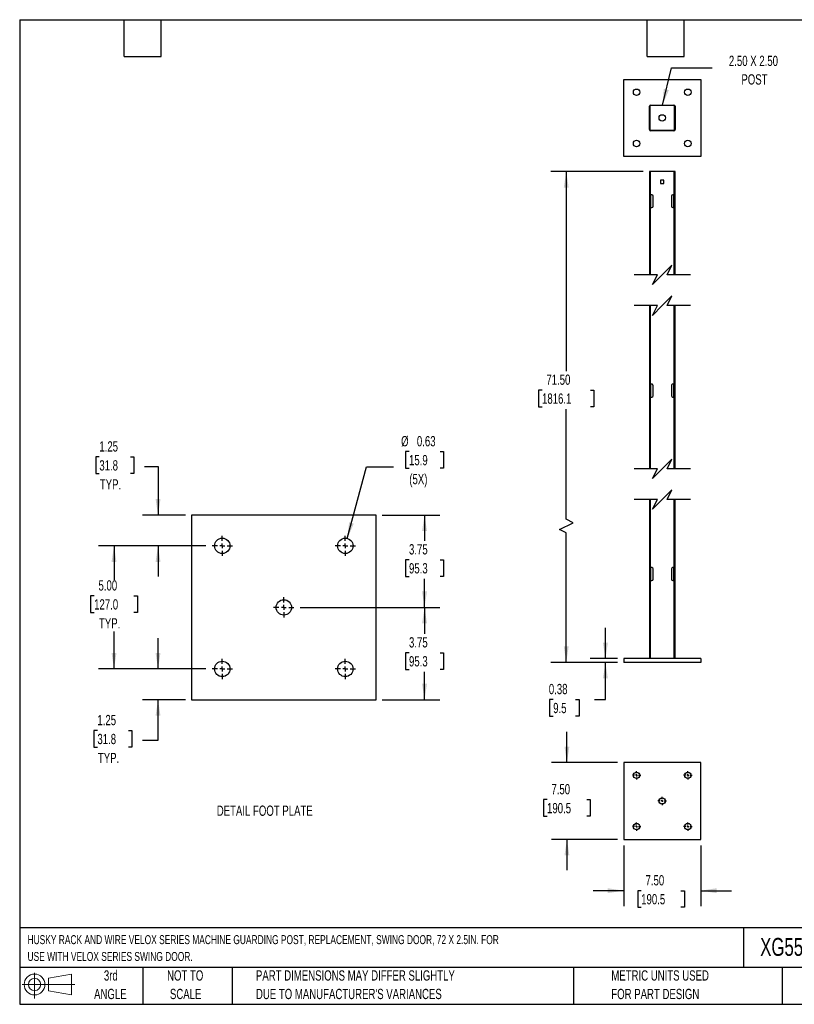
# Model space of a CAD drawing. Header units: inches. Extents: x 0.2 to 10.8, y 0.2 to 8.2.
# Tile 1 of 2: x 0.2 to 6.5, y 0.2 to 8.2. Entities that reach past the tile are written whole.
import ezdxf

# ---------------------------------------------------------------- set-up
doc = ezdxf.new("R2010")
doc.units = ezdxf.units.IN
doc.header["$MEASUREMENT"] = 0
doc.linetypes.add('CENTERX2', pattern=[0.8, 0.5, -0.1, 0.1, -0.1])
doc.layers.add('CENTER', color=40, linetype='CENTERX2')
doc.layers.add('DIMENSIONS', color=140, linetype='Continuous', lineweight=25)
doc.layers.add('TEXT', color=140, linetype='Continuous', lineweight=25)
doc.styles.add('SLDTEXTSTYLE0', font='TXT', dxfattribs={"width": 0.7})
doc.dimstyles.new('SLDDIMSTYLE0', dxfattribs={"dimtxt": 0.084961, "dimasz": 0.13, "dimexe": 0, "dimexo": 0.0625, "dimgap": 0.02124, "dimtad": 0, "dimtih": 1, "dimtoh": 1, "dimlfac": 12, "dimrnd": 1e-09, "dimzin": 4, "dimdsep": 46, "dimtxsty": 'SLDTEXTSTYLE0', "dimsah": 1, "dimcen": 0.09, "dimadec": 0, "dimazin": 1, "dimtfac": 1, "dimtofl": 0, "dimtmove": 0, "dimatfit": 3, "dimfxl": 0, "dimfrac": 2, "dimtolj": 1, "dimtzin": 12, "dimarcsym": 0})
doc.dimstyles.new('SLDDIMSTYLE1', dxfattribs={"dimtxt": 0.084961, "dimasz": 0.13, "dimexe": 0, "dimexo": 0.0625, "dimgap": 0.02124, "dimtad": 0, "dimtih": 1, "dimtoh": 1, "dimlfac": 12, "dimrnd": 1e-09, "dimdsep": 46, "dimtxsty": 'SLDTEXTSTYLE0', "dimsah": 1, "dimcen": 0.09, "dimadec": 0, "dimazin": 2, "dimtfac": 1, "dimtmove": 0, "dimatfit": 0, "dimfxl": 0, "dimfrac": 2, "dimtolj": 1, "dimtzin": 12, "dimarcsym": 0})
doc.dimstyles.new('SLDDIMSTYLE2', dxfattribs={"dimtxt": 0.084961, "dimasz": 0.13, "dimexe": 0, "dimexo": 0.0625, "dimgap": 0.02124, "dimtad": 0, "dimtih": 1, "dimtoh": 1, "dimlfac": 12, "dimrnd": 1e-09, "dimzin": 4, "dimdsep": 46, "dimtxsty": 'SLDTEXTSTYLE0', "dimsah": 1, "dimcen": 0.09, "dimadec": 0, "dimazin": 1, "dimtfac": 1, "dimtmove": 0, "dimatfit": 0, "dimfxl": 0, "dimfrac": 2, "dimtolj": 1, "dimtzin": 12, "dimarcsym": 0})
doc.dimstyles.new('SLDDIMSTYLE3', dxfattribs={"dimtxt": 0.084961, "dimasz": 0.13, "dimexe": 0, "dimexo": 0.0625, "dimgap": 0.02124, "dimtad": 0, "dimtih": 1, "dimtoh": 1, "dimlfac": 5, "dimrnd": 1e-09, "dimdsep": 46, "dimtxsty": 'SLDTEXTSTYLE0', "dimsah": 1, "dimcen": 0, "dimadec": 0, "dimazin": 2, "dimtfac": 1, "dimtofl": 0, "dimtmove": 0, "dimatfit": 3, "dimfxl": 0, "dimfrac": 2, "dimtolj": 1, "dimtzin": 12, "dimarcsym": 0})
doc.dimstyles.new('SLDDIMSTYLE4', dxfattribs={"dimtxt": 0.084961, "dimasz": 0.13, "dimexe": 0, "dimexo": 0.0625, "dimgap": 0.02124, "dimtad": 0, "dimtih": 1, "dimtoh": 1, "dimlfac": 5, "dimrnd": 1e-09, "dimzin": 12, "dimdsep": 46, "dimtxsty": 'SLDTEXTSTYLE0', "dimsah": 1, "dimcen": 0.09, "dimadec": 0, "dimazin": 3, "dimtfac": 1, "dimtmove": 0, "dimatfit": 0, "dimfxl": 0, "dimfrac": 2, "dimtolj": 1, "dimtzin": 12, "dimarcsym": 0})
doc.dimstyles.new('SLDDIMSTYLE5', dxfattribs={"dimtxt": 0.084961, "dimasz": 0.13, "dimexe": 0, "dimexo": 0.0625, "dimgap": 0.02124, "dimtad": 0, "dimtih": 1, "dimtoh": 1, "dimlfac": 5, "dimrnd": 1e-09, "dimzin": 4, "dimdsep": 46, "dimtxsty": 'SLDTEXTSTYLE0', "dimsah": 1, "dimcen": 0.09, "dimadec": 0, "dimazin": 1, "dimtfac": 1, "dimtofl": 0, "dimtmove": 0, "dimatfit": 3, "dimfxl": 0, "dimfrac": 2, "dimtolj": 1, "dimtzin": 12, "dimarcsym": 0})
doc.dimstyles.new('SLDDIMSTYLE6', dxfattribs={"dimtxt": 0.084961, "dimasz": 0.13, "dimexe": 0, "dimexo": 0.0625, "dimgap": 0.02124, "dimtad": 0, "dimtih": 1, "dimtoh": 1, "dimlfac": 5, "dimrnd": 1e-09, "dimzin": 12, "dimdsep": 46, "dimtxsty": 'SLDTEXTSTYLE0', "dimsah": 1, "dimcen": 0.09, "dimadec": 0, "dimazin": 3, "dimtfac": 1, "dimtofl": 0, "dimtmove": 0, "dimatfit": 3, "dimfxl": 0, "dimfrac": 2, "dimtolj": 1, "dimtzin": 12, "dimarcsym": 0})
doc.dimstyles.new('SLDDIMSTYLE7', dxfattribs={"dimtxt": 0.18, "dimasz": 0.13, "dimexe": 0, "dimexo": 0.0625, "dimgap": 0, "dimtad": 0, "dimtih": 1, "dimtoh": 1, "dimdec": 0, "dimrnd": 1e-09, "dimzin": 0, "dimdsep": 46, "dimtxsty": 'Standard', "dimsah": 1, "dimcen": 0.09, "dimadec": 0, "dimazin": 0, "dimtfac": 0.13, "dimtdec": 0, "dimtofl": 0, "dimtmove": 0, "dimatfit": 3, "dimfxl": 0, "dimfrac": 2, "dimtolj": 1, "dimtzin": 0, "dimarcsym": 0})

# ---------------------------------------------------------------- blocks, each defined once
blk = doc.blocks.new('Block11')
at = {"color": 7, "linetype": 'Continuous', "lineweight": 18}
for p, q in [((0.1019, 0.2091), (0.1019, 0)), ((0.2157, 0.1641), (0.4006, 0.1981)), ((0.2157, 0.0628), (0.2157, 0.1641)), ((0.4006, 0.1981), (0.4006, 0.0288)), ((0, 0.1135), (0.4281, 0.1135)), ((0.2157, 0.0628), (0.4006, 0.0288))]:
    blk.add_line(p, q, dxfattribs=at)
for radius in [0.0846, 0.0506]:
    blk.add_circle((0.1019, 0.1135), radius, dxfattribs=at)
blk = doc.blocks.new('Block12')
at = {"color": 7, "linetype": 'Continuous'}
blk.add_blockref('Block11', (0, 0), dxfattribs=at)
blk = doc.blocks.new('_D')
at = {"layer": 'DIMENSIONS'}
for p, q in [((5.3177, 7.0156), (4.5669, 7.0156)), ((4.6919, 7.0156), (4.6919, 5.3947)), ((4.495, 5.2406), (4.4665, 5.2406)), ((4.4665, 5.2406), (4.4665, 5.1056)), ((4.8888, 5.2406), (4.9174, 5.2406)), ((4.9174, 5.2406), (4.9174, 5.1056)), ((4.4665, 5.1056), (4.495, 5.1056)), ((4.6919, 4.191), (4.6919, 5.0866)), ((4.9174, 5.1056), (4.8888, 5.1056)), ((4.6364, 4.1077), (4.7475, 4.1632)), ((4.7475, 4.1632), (4.6919, 4.191)), ((4.6919, 4.0799), (4.6364, 4.1077)), ((4.6919, 3.0273), (4.6919, 4.0799)), ((5.1094, 3.0273), (4.5669, 3.0273))]:
    blk.add_line(p, q, dxfattribs=at)
for points in [[(4.6919, 7.0156), (4.6719, 6.8856), (4.7119, 6.8856)], [(4.6919, 3.0273), (4.7119, 3.1573), (4.6719, 3.1573)]]:
    blk.add_solid(points, dxfattribs=at)
at = {"layer": 'DIMENSIONS', "char_height": 0.08333, "attachment_point": 1, "style": 'SLDTEXTSTYLE0'}
for s, insert in [('71.50', (4.5304, 5.367)), ('1816.1', (4.495, 5.213))]:
    blk.add_mtext(s, dxfattribs=dict(at, insert=insert))
blk = doc.blocks.new('_D_1')
at = {"layer": 'DIMENSIONS'}
for p, q in [((5.0105, 3.0585), (5.0105, 3.3085)), ((5.1094, 3.0585), (4.8855, 3.0585)), ((5.1094, 3.0273), (4.8855, 3.0273)), ((5.0105, 2.7267), (5.0105, 3.0273)), ((4.5857, 2.7267), (4.5571, 2.7267)), ((4.5571, 2.7267), (4.5571, 2.5917)), ((4.7674, 2.7267), (4.796, 2.7267)), ((4.796, 2.7267), (4.796, 2.5917)), ((4.9206, 2.7267), (5.0105, 2.7267)), ((4.5571, 2.5917), (4.5857, 2.5917)), ((4.796, 2.5917), (4.7674, 2.5917))]:
    blk.add_line(p, q, dxfattribs=at)
for points in [[(5.0105, 3.0585), (5.0305, 3.1885), (4.9905, 3.1885)], [(5.0105, 3.0273), (4.9905, 2.8973), (5.0305, 2.8973)]]:
    blk.add_solid(points, dxfattribs=at)
at = {"layer": 'DIMENSIONS', "char_height": 0.08333, "attachment_point": 1, "style": 'SLDTEXTSTYLE0'}
for s, insert in [('0.38', (4.5503, 2.8532)), ('9.5', (4.5857, 2.6991))]:
    blk.add_mtext(s, dxfattribs=dict(at, insert=insert))
blk = doc.blocks.new('_D_2')
at = {"layer": 'DIMENSIONS'}
for p, q in [((4.6975, 2.2146), (4.6975, 2.4646)), ((5.1094, 2.2146), (4.5725, 2.2146)), ((4.5359, 1.9132), (4.5074, 1.9132)), ((4.5074, 1.9132), (4.5074, 1.7781)), ((4.8591, 1.9132), (4.8876, 1.9132)), ((4.8876, 1.9132), (4.8876, 1.7781)), ((4.5074, 1.7781), (4.5359, 1.7781)), ((4.8876, 1.7781), (4.8591, 1.7781)), ((5.1094, 1.5896), (4.5725, 1.5896)), ((4.6975, 1.5896), (4.6975, 1.3396))]:
    blk.add_line(p, q, dxfattribs=at)
for points in [[(4.6975, 2.2146), (4.7175, 2.3446), (4.6775, 2.3446)], [(4.6975, 1.5896), (4.6775, 1.4596), (4.7175, 1.4596)]]:
    blk.add_solid(points, dxfattribs=at)
at = {"layer": 'DIMENSIONS', "char_height": 0.08333, "attachment_point": 1, "style": 'SLDTEXTSTYLE0'}
for s, insert in [('7.50', (4.5713, 2.0396)), ('190.5', (4.5359, 1.8856))]:
    blk.add_mtext(s, dxfattribs=dict(at, insert=insert))
blk = doc.blocks.new('_D_3')
at = {"layer": 'DIMENSIONS'}
for p, q in [((5.1594, 1.5396), (5.1594, 1.0482)), ((5.7844, 1.5396), (5.7844, 1.0482)), ((5.1594, 1.1732), (4.9094, 1.1732)), ((5.301, 1.1732), (5.2724, 1.1732)), ((5.2724, 1.1732), (5.2724, 1.0382)), ((5.6241, 1.1732), (5.6527, 1.1732)), ((5.6527, 1.1732), (5.6527, 1.0382)), ((5.7844, 1.1732), (6.0344, 1.1732)), ((5.2724, 1.0382), (5.301, 1.0382)), ((5.6527, 1.0382), (5.6241, 1.0382))]:
    blk.add_line(p, q, dxfattribs=at)
for points in [[(5.1594, 1.1732), (5.0294, 1.1932), (5.0294, 1.1532)], [(5.7844, 1.1732), (5.9144, 1.1532), (5.9144, 1.1932)]]:
    blk.add_solid(points, dxfattribs=at)
at = {"layer": 'DIMENSIONS', "char_height": 0.08333, "attachment_point": 1, "style": 'SLDTEXTSTYLE0'}
for s, insert in [('7.50', (5.3363, 1.2996)), ('190.5', (5.301, 1.1456))]:
    blk.add_mtext(s, dxfattribs=dict(at, insert=insert))
blk = doc.blocks.new('SW_CENTERMARKSYMBOL_0')
at = {"layer": 'CENTER', "color": 0}
for p, q in [((-0.0167, 0), (-0.0344, 0)), ((0, 0), (-0.0083, 0)), ((0, 0.0167), (0, 0.0344)), ((0, 0), (0, 0.0083)), ((0, 0), (0, -0.0083)), ((0, 0), (0.0083, 0)), ((0.0167, 0), (0.0344, 0)), ((0, -0.0167), (0, -0.0344))]:
    blk.add_line(p, q, dxfattribs=at)
blk = doc.blocks.new('SW_CENTERMARKSYMBOL_1')
at = {"layer": 'CENTER', "color": 0}
for p, q in [((-0.0167, 0), (-0.0344, 0)), ((0, 0), (-0.0083, 0)), ((0, 0.0167), (0, 0.0344)), ((0, 0), (0, 0.0083)), ((0, 0), (0, -0.0083)), ((0, 0), (0.0083, 0)), ((0.0167, 0), (0.0344, 0)), ((0, -0.0167), (0, -0.0344))]:
    blk.add_line(p, q, dxfattribs=at)
blk = doc.blocks.new('SW_CENTERMARKSYMBOL_2')
at = {"layer": 'CENTER', "color": 0}
for p, q in [((-0.0167, 0), (-0.0344, 0)), ((0, 0), (-0.0083, 0)), ((0, 0.0167), (0, 0.0344)), ((0, 0), (0, 0.0083)), ((0, 0), (0, -0.0083)), ((0, 0), (0.0083, 0)), ((0.0167, 0), (0.0344, 0)), ((0, -0.0167), (0, -0.0344))]:
    blk.add_line(p, q, dxfattribs=at)
blk = doc.blocks.new('SW_CENTERMARKSYMBOL_3')
at = {"layer": 'CENTER', "color": 0}
for p, q in [((-0.0167, 0), (-0.0344, 0)), ((0, 0), (-0.0083, 0)), ((0, 0.0167), (0, 0.0344)), ((0, 0), (0, 0.0083)), ((0, 0), (0, -0.0083)), ((0, 0), (0.0083, 0)), ((0.0167, 0), (0.0344, 0)), ((0, -0.0167), (0, -0.0344))]:
    blk.add_line(p, q, dxfattribs=at)
blk = doc.blocks.new('SW_CENTERMARKSYMBOL_4')
at = {"layer": 'CENTER', "color": 0}
for p, q in [((-0.0167, 0), (-0.0344, 0)), ((0, 0), (-0.0083, 0)), ((0, 0.0167), (0, 0.0344)), ((0, 0), (0, 0.0083)), ((0, 0), (0, -0.0083)), ((0, 0), (0.0083, 0)), ((0.0167, 0), (0.0344, 0)), ((0, -0.0167), (0, -0.0344))]:
    blk.add_line(p, q, dxfattribs=at)
blk = doc.blocks.new('_D_4')
at = {"layer": 'DIMENSIONS'}
for p, q in [((3.414, 4.7406), (3.3854, 4.7406)), ((3.3854, 4.7406), (3.3854, 4.6056)), ((3.6664, 4.7406), (3.695, 4.7406)), ((3.695, 4.7406), (3.695, 4.6056)), ((2.9127, 4.0354), (3.0686, 4.6172)), ((3.0686, 4.6172), (3.2873, 4.6172)), ((3.3854, 4.6056), (3.414, 4.6056)), ((3.695, 4.6056), (3.6664, 4.6056))]:
    blk.add_line(p, q, dxfattribs=at)
blk.add_solid([(2.9127, 4.0354), (2.9656, 4.1558), (2.927, 4.1661)], dxfattribs=at)
at = {"layer": 'DIMENSIONS', "char_height": 0.08333, "attachment_point": 1, "style": 'SLDTEXTSTYLE0'}
for s, insert in [('%%c', (3.3498, 4.867)), ('0.63', (3.4781, 4.867)), ('15.9', (3.414, 4.713)), ('(5X)', (3.4164, 4.5589))]:
    blk.add_mtext(s, dxfattribs=dict(at, insert=insert))
blk = doc.blocks.new('_D_5')
at = {"layer": 'DIMENSIONS'}
for p, q in [((0.8972, 4.6982), (0.8686, 4.6982)), ((0.8686, 4.6982), (0.8686, 4.5632)), ((1.1496, 4.6982), (1.1782, 4.6982)), ((1.1782, 4.6982), (1.1782, 4.5632)), ((0.8686, 4.5632), (0.8972, 4.5632)), ((1.1782, 4.5632), (1.1496, 4.5632)), ((1.2638, 4.6187), (1.3744, 4.6187)), ((1.3744, 4.6187), (1.3744, 4.225)), ((1.5965, 4.225), (1.2494, 4.225)), ((1.764, 3.975), (1.2494, 3.975)), ((1.3744, 3.975), (1.3744, 3.725))]:
    blk.add_line(p, q, dxfattribs=at)
for points in [[(1.3744, 4.225), (1.3944, 4.355), (1.3544, 4.355)], [(1.3744, 3.975), (1.3544, 3.845), (1.3944, 3.845)]]:
    blk.add_solid(points, dxfattribs=at)
at = {"layer": 'DIMENSIONS', "char_height": 0.08333, "attachment_point": 1, "style": 'SLDTEXTSTYLE0'}
for s, insert in [('1.25', (0.8972, 4.8246)), ('31.8', (0.8972, 4.6706)), ('TYP.', (0.9013, 4.5165))]:
    blk.add_mtext(s, dxfattribs=dict(at, insert=insert))
blk = doc.blocks.new('_D_6')
at = {"layer": 'DIMENSIONS'}
for p, q in [((1.764, 3.975), (0.8916, 3.975)), ((1.0166, 3.975), (1.0166, 3.6989)), ((0.855, 3.5687), (0.8265, 3.5687)), ((0.8265, 3.5687), (0.8265, 3.4337)), ((1.1781, 3.5687), (1.2067, 3.5687)), ((1.2067, 3.5687), (1.2067, 3.4337)), ((0.8265, 3.4337), (0.855, 3.4337)), ((1.2067, 3.4337), (1.1781, 3.4337)), ((1.0166, 2.975), (1.0166, 3.2796)), ((1.764, 2.975), (0.8916, 2.975))]:
    blk.add_line(p, q, dxfattribs=at)
for points in [[(1.0166, 3.975), (0.9966, 3.845), (1.0366, 3.845)], [(1.0166, 2.975), (1.0366, 3.105), (0.9966, 3.105)]]:
    blk.add_solid(points, dxfattribs=at)
at = {"layer": 'DIMENSIONS', "char_height": 0.08333, "attachment_point": 1, "style": 'SLDTEXTSTYLE0'}
for s, insert in [('5.00', (0.8903, 3.6952)), ('127.0', (0.855, 3.5411)), ('TYP.', (0.8944, 3.3871))]:
    blk.add_mtext(s, dxfattribs=dict(at, insert=insert))
blk = doc.blocks.new('_D_7')
at = {"layer": 'DIMENSIONS'}
for p, q in [((1.3744, 2.975), (1.3744, 3.225)), ((1.764, 2.975), (1.2494, 2.975)), ((1.5965, 2.725), (1.2494, 2.725)), ((1.3744, 2.3954), (1.3744, 2.725)), ((0.8815, 2.4749), (0.8529, 2.4749)), ((0.8529, 2.4749), (0.8529, 2.3399)), ((1.1339, 2.4749), (1.1625, 2.4749)), ((1.1625, 2.4749), (1.1625, 2.3399)), ((0.8529, 2.3399), (0.8815, 2.3399)), ((1.1625, 2.3399), (1.1339, 2.3399)), ((1.2481, 2.3954), (1.3744, 2.3954))]:
    blk.add_line(p, q, dxfattribs=at)
for points in [[(1.3744, 2.975), (1.3944, 3.105), (1.3544, 3.105)], [(1.3744, 2.725), (1.3544, 2.595), (1.3944, 2.595)]]:
    blk.add_solid(points, dxfattribs=at)
at = {"layer": 'DIMENSIONS', "char_height": 0.08333, "attachment_point": 1, "style": 'SLDTEXTSTYLE0'}
for s, insert in [('1.25', (0.8815, 2.6013)), ('31.8', (0.8815, 2.4473)), ('TYP.', (0.8856, 2.2932))]:
    blk.add_mtext(s, dxfattribs=dict(at, insert=insert))
blk = doc.blocks.new('_D_8')
at = {"layer": 'DIMENSIONS'}
for p, q in [((3.1965, 4.225), (3.6652, 4.225)), ((3.5402, 4.225), (3.5402, 4.0159)), ((3.414, 3.8619), (3.3854, 3.8619)), ((3.3854, 3.8619), (3.3854, 3.7268)), ((3.6664, 3.8619), (3.695, 3.8619)), ((3.695, 3.8619), (3.695, 3.7268)), ((3.3854, 3.7268), (3.414, 3.7268)), ((3.5402, 3.475), (3.5402, 3.7078)), ((3.695, 3.7268), (3.6664, 3.7268)), ((2.529, 3.475), (3.6652, 3.475))]:
    blk.add_line(p, q, dxfattribs=at)
for points in [[(3.5402, 4.225), (3.5202, 4.095), (3.5602, 4.095)], [(3.5402, 3.475), (3.5602, 3.605), (3.5202, 3.605)]]:
    blk.add_solid(points, dxfattribs=at)
at = {"layer": 'DIMENSIONS', "char_height": 0.08333, "attachment_point": 1, "style": 'SLDTEXTSTYLE0'}
for s, insert in [('3.75', (3.414, 3.9883)), ('95.3', (3.414, 3.8342))]:
    blk.add_mtext(s, dxfattribs=dict(at, insert=insert))
blk = doc.blocks.new('_D_9')
at = {"layer": 'DIMENSIONS'}
for p, q in [((2.529, 3.475), (3.6652, 3.475)), ((3.5402, 3.475), (3.5402, 3.2602)), ((3.414, 3.1062), (3.3854, 3.1062)), ((3.3854, 3.1062), (3.3854, 2.9711)), ((3.6664, 3.1062), (3.695, 3.1062)), ((3.695, 3.1062), (3.695, 2.9711)), ((3.3854, 2.9711), (3.414, 2.9711)), ((3.695, 2.9711), (3.6664, 2.9711)), ((3.5402, 2.725), (3.5402, 2.9521)), ((3.1965, 2.725), (3.6652, 2.725))]:
    blk.add_line(p, q, dxfattribs=at)
for points in [[(3.5402, 3.475), (3.5202, 3.345), (3.5602, 3.345)], [(3.5402, 2.725), (3.5602, 2.855), (3.5202, 2.855)]]:
    blk.add_solid(points, dxfattribs=at)
at = {"layer": 'DIMENSIONS', "char_height": 0.08333, "attachment_point": 1, "style": 'SLDTEXTSTYLE0'}
for s, insert in [('3.75', (3.414, 3.2326)), ('95.3', (3.414, 3.0786))]:
    blk.add_mtext(s, dxfattribs=dict(at, insert=insert))
blk = doc.blocks.new('SW_CENTERMARKSYMBOL_5')
at = {"layer": 'CENTER', "color": 0}
for p, q in [((0, 0.04), (0, 0.0825)), ((-0.04, 0), (-0.0825, 0)), ((0, 0), (-0.02, 0)), ((0, 0), (0, 0.02)), ((0, 0), (0, -0.02)), ((0, 0), (0.02, 0)), ((0.04, 0), (0.0825, 0)), ((0, -0.04), (0, -0.0825))]:
    blk.add_line(p, q, dxfattribs=at)
blk = doc.blocks.new('SW_CENTERMARKSYMBOL_6')
at = {"layer": 'CENTER', "color": 0}
for p, q in [((0, 0.04), (0, 0.0825)), ((-0.04, 0), (-0.0825, 0)), ((0, 0), (-0.02, 0)), ((0, 0), (0, 0.02)), ((0, 0), (0, -0.02)), ((0, 0), (0.02, 0)), ((0.04, 0), (0.0825, 0)), ((0, -0.04), (0, -0.0825))]:
    blk.add_line(p, q, dxfattribs=at)
blk = doc.blocks.new('SW_CENTERMARKSYMBOL_7')
at = {"layer": 'CENTER', "color": 0}
for p, q in [((0, 0.04), (0, 0.0825)), ((-0.04, 0), (-0.0825, 0)), ((0, 0), (-0.02, 0)), ((0, 0), (0, 0.02)), ((0, 0), (0, -0.02)), ((0, 0), (0.02, 0)), ((0.04, 0), (0.0825, 0)), ((0, -0.04), (0, -0.0825))]:
    blk.add_line(p, q, dxfattribs=at)
blk = doc.blocks.new('SW_CENTERMARKSYMBOL_8')
at = {"layer": 'CENTER', "color": 0}
for p, q in [((0, 0.04), (0, 0.0825)), ((-0.04, 0), (-0.0825, 0)), ((0, 0), (-0.02, 0)), ((0, 0), (0, 0.02)), ((0, 0), (0, -0.02)), ((0, 0), (0.02, 0)), ((0.04, 0), (0.0825, 0)), ((0, -0.04), (0, -0.0825))]:
    blk.add_line(p, q, dxfattribs=at)
blk = doc.blocks.new('SW_CENTERMARKSYMBOL_9')
at = {"layer": 'CENTER', "color": 0}
for p, q in [((0, 0.04), (0, 0.0825)), ((-0.04, 0), (-0.0825, 0)), ((0, 0), (-0.02, 0)), ((0, 0), (0, 0.02)), ((0, 0), (0, -0.02)), ((0, 0), (0.02, 0)), ((0.04, 0), (0.0825, 0)), ((0, -0.04), (0, -0.0825))]:
    blk.add_line(p, q, dxfattribs=at)

msp = doc.modelspace()

# ---------------------------------------------------------------- linework, layer by layer
for p, q in [((5.1594, 7.76477), (5.7844, 7.76477)), ((5.1594, 7.13977), (5.1594, 7.76477)), ((5.7844, 7.76477), (5.7844, 7.13977)), ((5.36774, 7.35811), (5.36774, 7.54644)), ((5.37257, 7.54644), (5.37257, 7.35811)), ((5.37774, 7.55644), (5.56607, 7.55644)), ((5.56607, 7.55161), (5.37774, 7.55161)), ((5.57124, 7.35811), (5.57124, 7.54644)), ((5.57607, 7.54644), (5.57607, 7.35811)), ((5.37774, 7.35294), (5.56607, 7.35294)), ((5.56607, 7.34811), (5.37774, 7.34811)), ((5.7844, 7.13977), (5.1594, 7.13977)), ((5.36774, 7.01556), (5.36774, 6.17661)), ((5.37774, 7.01556), (5.36774, 7.01556)), ((5.37774, 6.82806), (5.37774, 7.01556)), ((5.56607, 7.01556), (5.37774, 7.01556)), ((5.56607, 7.01556), (5.56607, 6.82806)), ((5.57607, 7.01556), (5.56607, 7.01556)), ((5.57607, 6.17661), (5.57607, 7.01556)), ((5.48623, 6.94655), (5.45758, 6.94655)), ((5.45758, 6.94655), (5.45758, 6.9179)), ((5.45758, 6.9179), (5.48623, 6.9179)), ((5.48623, 6.9179), (5.48623, 6.94655)), ((5.37607, 6.72389), (5.37607, 6.82806)), ((5.37607, 6.82806), (5.37774, 6.82806)), ((5.3869, 6.82806), (5.37774, 6.82806)), ((5.37774, 6.82806), (5.37774, 6.72389)), ((5.39774, 6.73472), (5.39774, 6.81722)), ((5.54607, 6.81722), (5.54607, 6.73472)), ((5.56607, 6.82806), (5.5569, 6.82806)), ((5.56607, 6.82806), (5.56774, 6.82806)), ((5.56607, 6.72389), (5.56607, 6.82806)), ((5.56774, 6.82806), (5.56774, 6.72389)), ((5.37774, 6.72389), (5.37607, 6.72389)), ((5.37774, 6.17661), (5.37774, 6.72389)), ((5.37774, 6.72389), (5.3869, 6.72389)), ((5.5569, 6.72389), (5.56607, 6.72389)), ((5.56607, 6.72389), (5.56607, 6.17661)), ((5.56774, 6.72389), (5.56607, 6.72389)), ((5.36774, 5.92661), (5.36774, 4.60186)), ((5.37774, 5.28832), (5.37774, 5.92661)), ((5.56607, 5.92661), (5.56607, 5.28832)), ((5.57607, 4.60186), (5.57607, 5.92661)), ((5.37607, 5.18415), (5.37607, 5.28832)), ((5.37607, 5.28832), (5.37774, 5.28832)), ((5.3869, 5.28832), (5.37774, 5.28832)), ((5.37774, 5.28832), (5.37774, 5.18415)), ((5.56607, 5.28832), (5.5569, 5.28832)), ((5.56607, 5.28832), (5.56774, 5.28832)), ((5.56607, 5.18415), (5.56607, 5.28832)), ((5.56774, 5.28832), (5.56774, 5.18415)), ((5.39774, 5.19498), (5.39774, 5.27748)), ((5.54607, 5.27748), (5.54607, 5.19498)), ((5.37774, 5.18415), (5.37607, 5.18415)), ((5.37774, 4.60186), (5.37774, 5.18415)), ((5.37774, 5.18415), (5.3869, 5.18415)), ((5.5569, 5.18415), (5.56607, 5.18415)), ((5.56607, 5.18415), (5.56607, 4.60186)), ((5.56774, 5.18415), (5.56607, 5.18415)), ((5.36774, 4.35186), (5.36774, 3.05854)), ((5.37774, 3.79812), (5.37774, 4.35186)), ((5.56607, 4.35186), (5.56607, 3.79812)), ((5.57607, 3.05854), (5.57607, 4.35186)), ((3.14649, 4.22501), (1.64649, 4.22501)), ((1.64649, 4.22501), (1.64649, 2.72501)), ((3.14649, 2.72501), (3.14649, 4.22501)), ((5.37607, 3.79812), (5.37774, 3.79812)), ((5.37607, 3.69395), (5.37607, 3.79812)), ((5.3869, 3.79812), (5.37774, 3.79812)), ((5.37774, 3.79812), (5.37774, 3.69395)), ((5.39774, 3.70479), (5.39774, 3.78729)), ((5.54607, 3.78729), (5.54607, 3.70479)), ((5.56607, 3.79812), (5.5569, 3.79812)), ((5.56607, 3.79812), (5.56774, 3.79812)), ((5.56607, 3.69395), (5.56607, 3.79812)), ((5.56774, 3.79812), (5.56774, 3.69395)), ((5.37774, 3.69395), (5.37607, 3.69395)), ((5.37774, 3.05854), (5.37774, 3.69395)), ((5.37774, 3.69395), (5.3869, 3.69395)), ((5.5569, 3.69395), (5.56607, 3.69395)), ((5.56607, 3.69395), (5.56607, 3.05854)), ((5.56774, 3.69395), (5.56607, 3.69395)), ((5.1594, 3.05854), (5.1594, 3.02729)), ((5.7844, 3.05854), (5.1594, 3.05854)), ((5.7844, 3.05854), (5.7844, 3.02729)), ((5.7844, 3.02729), (5.1594, 3.02729)), ((1.64649, 2.72501), (3.14649, 2.72501)), ((5.7844, 2.21462), (5.1594, 2.21462)), ((5.1594, 2.21462), (5.1594, 1.58962)), ((5.7844, 1.58962), (5.7844, 2.21462)), ((5.1594, 1.58962), (5.7844, 1.58962))]:
    msp.add_line(p, q)
for centre, radius in [((5.26357, 7.66061), 0.02604), ((5.68024, 7.66061), 0.02604), ((5.4719, 7.45227), 0.02604), ((5.26357, 7.24394), 0.02604), ((5.68024, 7.24394), 0.02604), ((1.89649, 3.97501), 0.0625), ((2.89649, 3.97501), 0.0625), ((2.39649, 3.47501), 0.0625), ((1.89649, 2.97501), 0.0625), ((2.89649, 2.97501), 0.0625), ((5.26357, 2.11045), 0.02604), ((5.68024, 2.11045), 0.02604), ((5.4719, 1.90212), 0.02604), ((5.26357, 1.69378), 0.02604), ((5.68024, 1.69378), 0.02604)]:
    msp.add_circle(centre, radius)
for centre, radius, start, end in [((5.37774, 7.54644), 0.01, 90, 180), ((5.37774, 7.54644), 0.00517, 90, 180), ((5.56607, 7.54644), 0.01, 0, 90), ((5.56607, 7.54644), 0.00517, 0, 90), ((5.37774, 7.35811), 0.01, 180, 270), ((5.37774, 7.35811), 0.00517, 180, 270), ((5.56607, 7.35811), 0.00517, 270, 0), ((5.56607, 7.35811), 0.01, 270, 0), ((5.3869, 6.81722), 0.01083, 0.000733, 89.999654), ((5.5569, 6.81722), 0.01083, 90.000346, 179.999267), ((5.3869, 6.73472), 0.01083, 270.000346, 0.000301), ((5.5569, 6.73472), 0.01083, 179.999699, 269.999654), ((5.3869, 5.27748), 0.01083, 359.999904, 90.000096), ((5.5569, 5.27748), 0.01083, 89.999904, 180.000096), ((5.3869, 5.19498), 0.01083, 270.000015, 359.999985), ((5.5569, 5.19498), 0.01083, 180.000015, 269.999985), ((5.3869, 3.78729), 0.01083, 0.000733, 89.999654), ((5.5569, 3.78729), 0.01083, 90.000346, 179.999267), ((5.3869, 3.70479), 0.01083, 270.000346, 0.000301), ((5.5569, 3.70479), 0.01083, 179.999699, 269.999654)]:
    msp.add_arc(centre, radius, start, end)
at = {"layer": 'DIMENSIONS', "color": 140}
for p, q in [((5.55064, 6.25535), (5.4719, 6.17661)), ((5.51127, 6.17661), (5.55064, 6.25535)), ((5.43253, 6.17661), (5.24274, 6.17661)), ((5.4719, 6.17661), (5.39316, 6.09787)), ((5.39316, 6.09787), (5.43253, 6.17661)), ((5.70107, 6.17661), (5.51127, 6.17661)), ((5.55064, 6.00535), (5.4719, 5.92661)), ((5.51127, 5.92661), (5.55064, 6.00535)), ((5.43253, 5.92661), (5.24274, 5.92661)), ((5.4719, 5.92661), (5.39316, 5.84787)), ((5.39316, 5.84787), (5.43253, 5.92661)), ((5.70107, 5.92661), (5.51127, 5.92661)), ((5.55064, 4.6806), (5.4719, 4.60186)), ((5.51127, 4.60186), (5.55064, 4.6806)), ((5.43253, 4.60186), (5.24274, 4.60186)), ((5.4719, 4.60186), (5.39316, 4.52312)), ((5.39316, 4.52312), (5.43253, 4.60186)), ((5.70107, 4.60186), (5.51127, 4.60186)), ((5.55064, 4.4306), (5.4719, 4.35186)), ((5.51127, 4.35186), (5.55064, 4.4306)), ((5.43253, 4.35186), (5.24274, 4.35186)), ((5.4719, 4.35186), (5.39316, 4.27312)), ((5.39316, 4.27312), (5.43253, 4.35186)), ((5.70107, 4.35186), (5.51127, 4.35186))]:
    msp.add_line(p, q, dxfattribs=at)
at = {"layer": 'TEXT'}
for p, q in [((0.25, 8.25), (10.75, 8.25)), ((0.25, 8.25), (0.25, 0.25)), ((1.1, 7.95), (1.1, 8.25)), ((1.4, 7.95), (1.4, 8.25)), ((5.35, 7.95), (5.35, 8.25)), ((5.65, 7.95), (5.65, 8.25)), ((1.1, 7.95), (1.4, 7.95)), ((5.35, 7.95), (5.65, 7.95)), ((10.75, 0.87111), (0.25, 0.87111)), ((6.13224, 0.87111), (6.13224, 0.55)), ((10.75, 0.55), (0.25, 0.55)), ((1.25, 0.55), (1.25, 0.25)), ((1.97684, 0.55), (1.97684, 0.25)), ((4.74986, 0.55), (4.74986, 0.25)), ((6.44804, 0.55), (6.44804, 0.25)), ((0.25, 0.25), (10.75, 0.25))]:
    msp.add_line(p, q, dxfattribs=at)

# ---------------------------------------------------------------- block references
at = {"layer": 'CENTER'}
for name, p in [('SW_CENTERMARKSYMBOL_7', (1.89649, 3.97501)), ('SW_CENTERMARKSYMBOL_6', (2.89649, 3.97501)), ('SW_CENTERMARKSYMBOL_5', (2.39649, 3.47501)), ('SW_CENTERMARKSYMBOL_9', (1.89649, 2.97501)), ('SW_CENTERMARKSYMBOL_8', (2.89649, 2.97501)), ('SW_CENTERMARKSYMBOL_2', (5.26357, 2.11045)), ('SW_CENTERMARKSYMBOL_0', (5.68024, 2.11045)), ('SW_CENTERMARKSYMBOL_1', (5.4719, 1.90212)), ('SW_CENTERMARKSYMBOL_3', (5.26357, 1.69378)), ('SW_CENTERMARKSYMBOL_4', (5.68024, 1.69378))]:
    msp.add_blockref(name, p, dxfattribs=at)
at = {"layer": 'TEXT'}
msp.add_blockref('Block12', (0.26921, 0.2974), dxfattribs=at)

# ---------------------------------------------------------------- texts
at = {"layer": 'DIMENSIONS', "style": 'SLDTEXTSTYLE0'}
for s, insert, char_height, attachment_point in [('2.50 X 2.50', (6.21334, 7.95695), 0.0833333, 2), ('POST', (6.22155, 7.80647), 0.083333, 2), ('DETAIL FOOT PLATE', (1.85152, 1.86472), 0.0833333, 1)]:
    msp.add_mtext(s, dxfattribs=dict(at, insert=insert, char_height=char_height, attachment_point=attachment_point))
at = {"layer": 'TEXT', "style": 'SLDTEXTSTYLE0'}
for s, insert, char_height, attachment_point in [('HUSKY RACK AND WIRE VELOX SERIES MACHINE GUARDING POST, REPLACEMENT, SWING DOOR, 72 X 2.5IN. FOR', (0.31361, 0.81182), 0.0729167, 1), ('XG5506D', (6.26802, 0.78918), 0.145833, 1), ('USE WITH VELOX SERIES SWING DOOR.', (0.31361, 0.67523), 0.0729167, 1), ('3rd', (0.99065, 0.52614), 0.083333, 2), ('NOT TO', (1.59511, 0.52614), 0.083333, 2), ('PART DIMENSIONS MAY DIFFER SLIGHTLY', (2.17005, 0.52614), 0.0833333, 1), ('METRIC UNITS USED', (5.0582, 0.52614), 0.0833333, 1), ('ANGLE', (0.98681, 0.37566), 0.083333, 2), ('SCALE', (1.5989, 0.37566), 0.083333, 2), ("DUE TO MANUFACTURER'S VARIANCES", (2.17005, 0.37566), 0.0833333, 1), ('FOR PART DESIGN', (5.0582, 0.37566), 0.0833333, 1)]:
    msp.add_mtext(s, dxfattribs=dict(at, insert=insert, char_height=char_height, attachment_point=attachment_point))

# ---------------------------------------------------------------- dimensions: what is measured, and where the dimension line sits
at = {"layer": 'DIMENSIONS'}
for base, p1, p2, text, dimstyle, picture, middle in [((4.69193, 3.02729), (5.36774, 7.01556), (5.1594, 3.02729), '71.50', 'SLDDIMSTYLE0', '_D', (4.69193, 5.24061)), ((1.3744, 4.22501), (1.81399, 3.97501), (1.64649, 4.22501), '<>\\PTYP.', 'SLDDIMSTYLE4', '_D_5', (1.3744, 4.61871)), ((1.01657, 2.97501), (1.81399, 3.97501), (1.81399, 2.97501), '<>\\PTYP.', 'SLDDIMSTYLE5', '_D_6', (1.01657, 3.48925)), ((1.3744, 2.72501), (1.81399, 2.97501), (1.64649, 2.72501), '<>\\PTYP.', 'SLDDIMSTYLE4', '_D_7', (1.3744, 2.39541))]:
    dim = msp.add_linear_dim(base=base, p1=p1, p2=p2, angle=90, text=text, dimstyle=dimstyle, dxfattribs=at)
    dim.commit()
    dim.dimension.update_dxf_attribs({"geometry": picture, "text_midpoint": middle, "dimtype": 160})
dim = msp.add_diameter_dim_2p(p1=(2.880318, 3.914638), p2=(2.91267, 4.035379), text='<>\\P(5X)', dimstyle='SLDDIMSTYLE3', dxfattribs=at)
dim.commit()
dim.dimension.update_dxf_attribs({"geometry": '_D_4', "text_midpoint": (3.540195, 4.661111), "dimtype": 163})
for base, p1, p2, dimstyle, picture, middle in [((3.54019, 3.47501), (3.14649, 4.22501), (2.47899, 3.47501), 'SLDDIMSTYLE6', '_D_8', (3.54019, 3.86185)), ((3.54019, 2.72501), (2.47899, 3.47501), (3.14649, 2.72501), 'SLDDIMSTYLE6', '_D_9', (3.54019, 3.10617)), ((5.0104505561, 3.0272877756), (5.159402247, 3.0585377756), (5.159402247, 3.0272877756), 'SLDDIMSTYLE1', '_D_1', (5.0104505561, 2.726731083)), ((4.6975, 1.58962), (5.1594, 2.21462), (5.1594, 1.58962), 'SLDDIMSTYLE2', '_D_2', (4.6975, 1.91317))]:
    dim = msp.add_linear_dim(base=base, p1=p1, p2=p2, angle=90, dimstyle=dimstyle, dxfattribs=at)
    dim.commit()
    dim.dimension.update_dxf_attribs({"geometry": picture, "text_midpoint": middle, "dimtype": 160})
dim = msp.add_linear_dim(base=(5.7844, 1.1732), p1=(5.1594, 1.58962), p2=(5.7844, 1.58962), dimstyle='SLDDIMSTYLE2', dxfattribs=at)
dim.commit()
dim.dimension.update_dxf_attribs({"geometry": '_D_3', "text_midpoint": (5.46255, 1.1732), "dimtype": 160})

# ---------------------------------------------------------------- leaders
msp.add_leader([(5.47424, 7.55644), (5.54797, 7.85812), (5.87654, 7.85812)], dimstyle='SLDDIMSTYLE7', dxfattribs=at)

doc.saveas('drawing.dxf')
